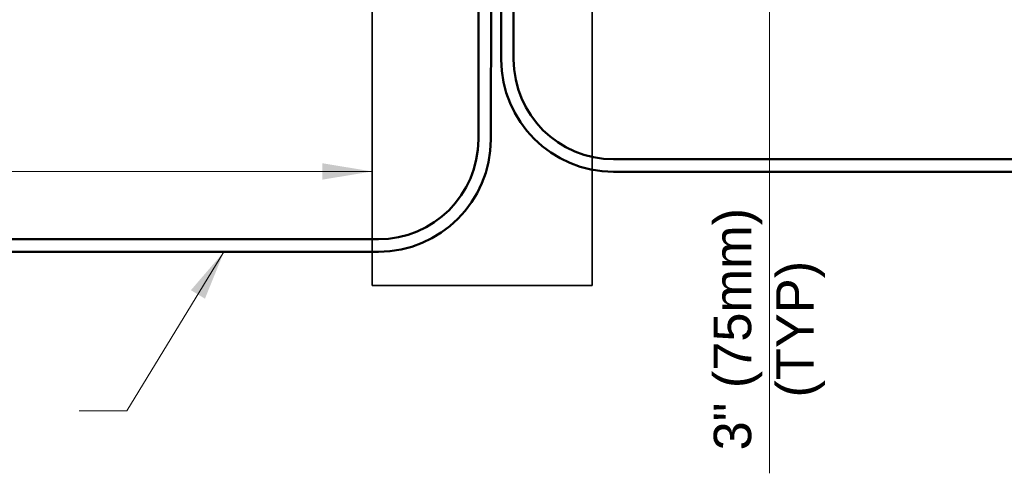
# Model space of a CAD drawing. Header units: inches. Extents: x 0 to 8.5, y 0 to 11.
# Tile 3 of 14: x 2.5 to 5, y 4.2 to 5.3. Entities that reach past the tile are written whole.
import ezdxf

# ---------------------------------------------------------------- set-up
doc = ezdxf.new("R2010")
doc.units = ezdxf.units.IN
doc.header["$LTSCALE"] = 0.5
doc.header["$MEASUREMENT"] = 0
doc.header["$PDSIZE"] = 2
doc.layers.get('DEFPOINTS').update_dxf_attribs({"linetype": 'CONTINUOUS', "lineweight": 35})
doc.layers.add('E-POWR-CNDT', color=83, linetype='CONTINUOUS', lineweight=50)
doc.layers.add('S-FNDN-PEDS', color=41, linetype='CONTINUOUS', lineweight=35)
doc.layers.add('G-ANNO-DIMS', color=7, linetype='CONTINUOUS')
doc.layers.add('G-ANNO-TEXT', color=7, linetype='CONTINUOUS')
doc.styles.add('01-E-BLDG-1_1', font='arial.ttf', dxfattribs={"height": 0.09375})
doc.dimstyles.new('01-E-BLDG-1_1', dxfattribs={"dimtxt": 0.09375, "dimasz": 0.125, "dimexe": 0.0625, "dimexo": 0.0625, "dimgap": 0.0625, "dimtad": 1, "dimdec": 4, "dimzin": 3, "dimdsep": 46, "dimlunit": 4, "dimtxsty": '01-E-BLDG-1_1', "dimcen": 0.0625, "dimclrd": 1, "dimclre": 1, "dimclrt": 256, "dimazin": 0, "dimtfac": 1, "dimtdec": 4, "dimtmove": 1, "dimatfit": 3, "dimfxl": 1, "dimfrac": 2, "dimtolj": 1, "dimtzin": 3, "dimlwd": 0, "dimlwe": 0, "dimarcsym": 0})

# ---------------------------------------------------------------- blocks, each defined once
blk = doc.blocks.new('*D77')
at = {"layer": 'DEFPOINTS', "color": 0, "transparency": 16777216}
for p in [(3.8918, 5.7279), (4.3843, 5.7279), (3.941, 5.6162)]:
    blk.add_point(p, dxfattribs=at)
at = {"layer": 'G-ANNO-DIMS', "color": 1, "lineweight": 0, "transparency": 16777216}
for p, q in [((4.3843, 5.8529), (4.3843, 5.9779)), ((3.9543, 5.7279), (4.4468, 5.7279)), ((4.3843, 5.6162), (4.3843, 5.7279)), ((4.3843, 5.6162), (4.3843, 5.7279)), ((4.0035, 5.6162), (4.4468, 5.6162)), ((4.3843, 4.1539), (4.3843, 5.6162)), ((4.3843, 5.4912), (4.3843, 5.3662))]:
    blk.add_line(p, q, dxfattribs=at)
at = {"layer": 'G-ANNO-DIMS', "color": 1, "transparency": 16777216}
for points in [[(4.3634, 5.8529), (4.4051, 5.8529), (4.3843, 5.7279)], [(4.3634, 5.4912), (4.4051, 5.4912), (4.3843, 5.6162)]]:
    blk.add_solid(points, dxfattribs=at)
at = {"layer": 'G-ANNO-DIMS', "transparency": 16777216, "insert": (4.3843, 4.5147), "char_height": 0.09375, "attachment_point": 5, "rotation": 90, "style": '01-E-BLDG-1_1'}
blk.add_mtext('\\A1;3" (75mm)\\P(TYP)', dxfattribs=at)

msp = doc.modelspace()

# ---------------------------------------------------------------- linework, layer by layer
at = {"layer": 'E-POWR-CNDT'}
for p, q in [((3.6575, 5.99259), (3.65636, 4.98946)), ((3.68875, 5.99258), (3.68761, 4.98944)), ((3.71303, 5.99258), (3.7134, 5.1898)), ((3.74428, 5.99259), (3.74465, 5.18981)), ((3.99465, 4.93993), (5.30955, 4.93993)), ((3.99465, 4.90868), (5.30955, 4.90868)), ((2.09146, 4.73957), (3.40636, 4.73957)), ((2.09146, 4.70832), (3.40636, 4.70832))]:
    msp.add_line(p, q, dxfattribs=at)
for centre, radius, start, end in [((3.99465, 5.18993), 0.28125, 180.02604, 270), ((3.99465, 5.18993), 0.25, 180.02604, 270), ((3.40636, 4.98957), 0.25, 270, 359.97396), ((3.40636, 4.98957), 0.28125, 270, 359.97396)]:
    msp.add_arc(centre, radius, start, end, dxfattribs=at)
at = {"layer": 'S-FNDN-PEDS'}
for p, q in [((3.39095, 5.67857), (3.39095, 4.62391)), ((3.94095, 5.67871), (3.94095, 4.62391)), ((3.94095, 4.62391), (3.39095, 4.62391))]:
    msp.add_line(p, q, dxfattribs=at)

# ---------------------------------------------------------------- dimensions: what is measured, and where the dimension line sits
at = {"layer": 'G-ANNO-DIMS'}
dim = msp.add_linear_dim(base=(4.38426, 5.7279), p1=(3.94095, 5.6162), p2=(3.89176, 5.7279), angle=90, text='3" (75mm)\\X(TYP)', dimstyle='01-E-BLDG-1_1', dxfattribs=at)
dim.commit()
dim.dimension.update_dxf_attribs({"geometry": '*D77', "text_midpoint": (4.36588, 4.51467), "dimtype": 160})

# ---------------------------------------------------------------- leaders
at = {"layer": 'G-ANNO-TEXT'}
for points in [[(3.39095, 4.90943), (1.78149, 4.90943)], [(3.01998, 4.70832, 0.02984), (2.77697, 4.30995, 0.02984), (2.65777, 4.30995, 0.02984)]]:
    msp.add_leader(points, dimstyle='01-E-BLDG-1_1', dxfattribs=at)

doc.saveas('drawing.dxf')
